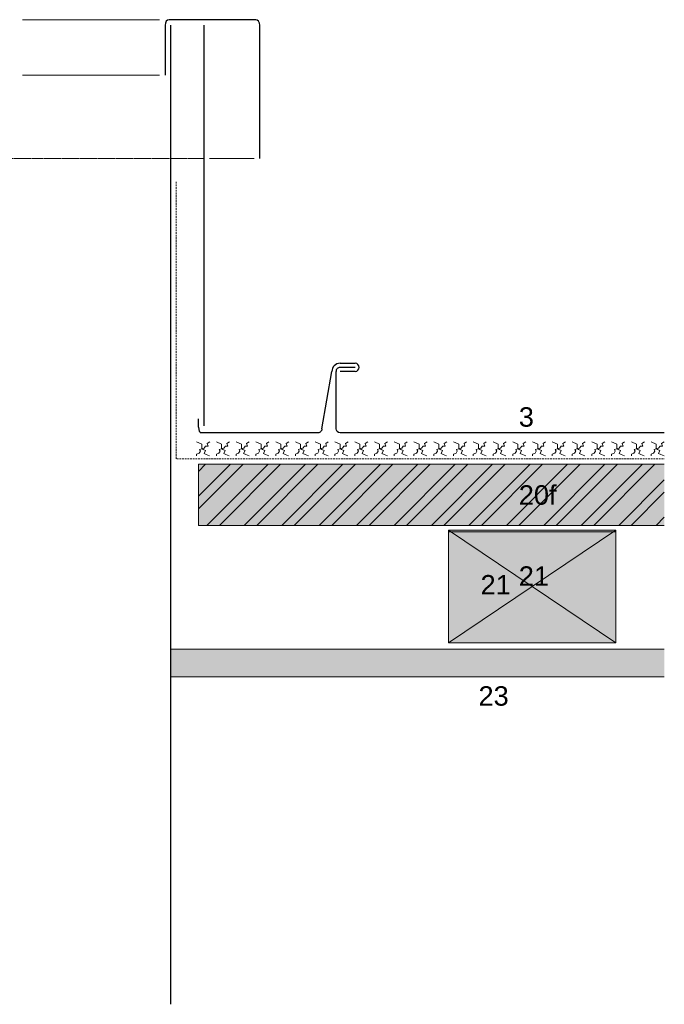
# Model space of a CAD drawing. Header units: millimetres. Extents: x -1427 to 15787, y -1578 to 5789.
# Tile 118 of 152: x -876 to -644, y 4172 to 4526. Entities that reach past the tile are written whole.
import ezdxf

# ---------------------------------------------------------------- set-up
doc = ezdxf.new("R2010")
doc.units = ezdxf.units.MM
doc.linetypes.add('STRICHLINIE2', pattern=[9.525, 6.35, -3.175])
doc.linetypes.add('STRICHLINIEX2', pattern=[38.1, 25.4, -12.7])
for name, color, linetype, lineweight in [('Brettholz Seitenansicht Holzmaserung', 253, 'Continuous', 15), ('Holzwerkstoffplatte Schnittschraffur', 253, 'Continuous', 15), ('Holzwerkstoffplatte Umrisslinie', 7, 'Continuous', 9), ('Kantholz Ansicht Holzmaserung', 253, 'Continuous', 15), ('Kantholz Umrisslinie', 7, 'Continuous', 9), ('strukturierte Trennlage', 7, 'STRICHLINIE2', 15), ('strukturierte Trennlage (X)', 7, 'Continuous', 15), ('Tragwerk Schraffur', 253, 'Continuous', 15), ('Tragwerk Umrisslinie', 7, 'Continuous', 9), ('Zink Ansicht', 7, 'Continuous', 20), ('Zink geschnitten Vollmaterial', 7, 'Continuous', 30)]:
    doc.layers.add(name, color=color, linetype=linetype, lineweight=lineweight)
doc.layers.add('LEGENDE', color=7, linetype='Continuous')
doc.layers.add('Schraffur Holz geschnitten', color=7, linetype='Continuous', true_color=0xf7dc9c)
doc.styles.get("Standard").update_dxf_attribs({"font": 'arial.ttf'})

# ---------------------------------------------------------------- blocks, each defined once
blk = doc.blocks.new('A$C00762BD1')
at = {"layer": 'Zink geschnitten Vollmaterial'}
for p, q in [((6.52, 23.53), (11.92, 23.53)), ((11.92, 22.06), (6.52, 22.06)), ((0, 0), (3.57, 20.58)), ((5.04, 20.58), (5.04, 0)), ((11.92, 20.58), (6.52, 20.58))]:
    blk.add_line(p, q, dxfattribs=at)
for centre, radius, start, end in [((6.52, 20.58), 2.95, 89.9998, 179.9999), ((6.52, 20.58), 1.47, 89.9998, 180.0186), ((11.92, 22.06), 1.47, 269.9998, 89.9998)]:
    blk.add_arc(centre, radius, start, end, dxfattribs=at)
blk = doc.blocks.new('A$C7AF71D8C')
at = {"layer": 'Zink geschnitten Vollmaterial'}
for centre, start, end in [((0, 1.47), 270.0002, 0.0002), ((7.99, 1.47), 180.0002, 270.0002)]:
    blk.add_arc(centre, 1.47, start, end, dxfattribs=at)
at = {"layer": 'Schraffur Holz geschnitten', "xscale": -1}
blk.add_blockref('A$C00762BD1', (6.52, 1.47), dxfattribs=at)

msp = doc.modelspace()

# ---------------------------------------------------------------- hatches: boundary and pattern name
at = {"layer": 'Holzwerkstoffplatte Schnittschraffur'}
h = msp.add_hatch(dxfattribs=at)
h.set_pattern_fill('ANSI32', color=256, style=0)
h.set_pattern_definition([(45, (-990.599, 5266.54), (-6.73519, 6.73519), []), (45, (-986.109, 5266.54), (-6.73519, 6.73519), [])])
h.paths.add_polyline_path([(-643.84442, 4366.14844), (-811.42709, 4366.14844), (-811.42709, 4344.14844), (-643.84442, 4344.14844)])
h.paths.add_polyline_path([(-697.9512, 4360.35261), (-680.80454, 4360.35261), (-680.80454, 4349.61387), (-697.9512, 4349.61387)], flags=24)
at = {"layer": 'Schraffur Holz geschnitten'}
h = msp.add_hatch(color=256, dxfattribs=at)
h.paths.add_polyline_path([(-643.84442, 4366.14844), (-811.42709, 4366.14844), (-811.42709, 4344.14844), (-643.84442, 4344.14844)])
h.paths.add_polyline_path([(-697.9512, 4360.35261), (-680.80454, 4360.35261), (-680.80454, 4349.61387), (-697.9512, 4349.61387)], flags=24)
h = msp.add_hatch(color=256, dxfattribs=at)
h.paths.add_polyline_path([(-691.37109, 4322.14953), (-661.31509, 4301.85753), (-661.31509, 4342.44153)])
h.paths.add_polyline_path([(-721.42709, 4301.85753), (-661.31509, 4301.85753), (-691.37109, 4322.14953)])
h.paths.add_polyline_path([(-691.37109, 4322.14953), (-661.31509, 4342.44153), (-721.42709, 4342.44153)])
h.paths.add_polyline_path([(-721.42709, 4301.85753), (-691.37109, 4322.14953), (-721.42709, 4342.44153)])
h.paths.add_polyline_path([(-711.69808, 4328.02454), (-699.40272, 4328.02454), (-699.40272, 4317.49589), (-711.69808, 4317.49589)], flags=24)
at = {"layer": 'Tragwerk Schraffur'}
msp.add_hatch(color=256, dxfattribs=at).paths.add_polyline_path([(-643.84442, 4289.64595), (-643.84442, 4299.64595), (-821.42709, 4299.64595), (-821.42709, 4289.64595)])

# ---------------------------------------------------------------- linework, layer by layer
at = {"layer": 'Holzwerkstoffplatte Umrisslinie'}
for p, q in [((-821.42709, 4344.14844), (-821.42709, 4366.14844)), ((-643.84442, 4366.14844), (-811.42709, 4366.14844)), ((-811.42709, 4366.14844), (-811.42709, 4344.14844)), ((-643.84442, 4344.14844), (-811.42709, 4344.14844))]:
    msp.add_line(p, q, dxfattribs=at)
at = {"layer": 'Kantholz Ansicht Holzmaserung'}
for p, q in [((-661.31509, 4301.85753), (-721.42709, 4342.44153)), ((-661.31509, 4342.44153), (-721.42709, 4301.85753))]:
    msp.add_line(p, q, dxfattribs=at)
at = {"layer": 'Kantholz Umrisslinie'}
for p, q in [((-721.42709, 4301.85753), (-721.42709, 4342.44153)), ((-721.42709, 4342.44153), (-661.31509, 4342.44153)), ((-661.31509, 4301.85753), (-661.31509, 4342.44153)), ((-721.42709, 4341.85753), (-661.42709, 4341.85753)), ((-721.42709, 4301.85753), (-661.31509, 4301.85753))]:
    msp.add_line(p, q, dxfattribs=at)
at = {"layer": 'strukturierte Trennlage', "ltscale": 0.1}
for p, q in [((-819.42709, 4368.16358), (-819.42709, 4468.16358)), ((-819.21656, 4368.16358), (-643.84442, 4368.16358))]:
    msp.add_line(p, q, dxfattribs=at)
at = {"layer": 'strukturierte Trennlage (X)'}
for p, q in [((-812.10708, 4374.17103), (-810.24007, 4373.4318)), ((-808.32892, 4373.58469), (-807.41157, 4374.17103)), ((-804.99759, 4374.17103), (-803.13059, 4373.4318)), ((-801.21944, 4373.58469), (-800.30209, 4374.17103)), ((-797.88811, 4374.17103), (-796.0211, 4373.4318)), ((-794.10995, 4373.58469), (-793.1926, 4374.17103)), ((-790.77862, 4374.17103), (-788.91162, 4373.4318)), ((-787.00047, 4373.58469), (-786.08312, 4374.17103)), ((-783.66914, 4374.17103), (-781.80213, 4373.4318)), ((-779.89098, 4373.58469), (-778.97363, 4374.17103)), ((-776.55965, 4374.17103), (-774.69265, 4373.4318)), ((-772.7815, 4373.58469), (-771.86414, 4374.17103)), ((-769.45017, 4374.17103), (-767.58316, 4373.4318)), ((-765.67201, 4373.58469), (-764.75466, 4374.17103)), ((-762.34068, 4374.17103), (-760.47368, 4373.4318)), ((-758.56253, 4373.58469), (-757.64517, 4374.17103)), ((-755.2312, 4374.17103), (-753.36419, 4373.4318)), ((-751.45304, 4373.58469), (-750.53569, 4374.17103)), ((-748.12171, 4374.17103), (-746.25471, 4373.4318)), ((-744.34356, 4373.58469), (-743.4262, 4374.17103)), ((-741.01223, 4374.17103), (-739.14522, 4373.4318)), ((-737.23407, 4373.58469), (-736.31672, 4374.17103)), ((-733.90274, 4374.17103), (-732.03574, 4373.4318)), ((-730.12459, 4373.58469), (-729.20723, 4374.17103)), ((-726.79326, 4374.17103), (-724.92625, 4373.4318)), ((-723.0151, 4373.58469), (-722.09775, 4374.17103)), ((-719.68377, 4374.17103), (-717.81677, 4373.4318)), ((-715.90562, 4373.58469), (-714.98826, 4374.17103)), ((-712.57429, 4374.17103), (-710.70728, 4373.4318)), ((-708.79613, 4373.58469), (-707.87878, 4374.17103)), ((-705.4648, 4374.17103), (-703.5978, 4373.4318)), ((-701.68665, 4373.58469), (-700.76929, 4374.17103)), ((-698.35532, 4374.17103), (-696.48831, 4373.4318)), ((-694.57716, 4373.58469), (-693.65981, 4374.17103)), ((-691.24583, 4374.17103), (-689.37883, 4373.4318)), ((-687.46768, 4373.58469), (-686.55032, 4374.17103)), ((-684.13634, 4374.17103), (-682.26934, 4373.4318)), ((-680.35819, 4373.58469), (-679.44084, 4374.17103)), ((-677.02686, 4374.17103), (-675.15986, 4373.4318)), ((-673.24871, 4373.58469), (-672.33135, 4374.17103)), ((-669.91737, 4374.17103), (-668.05037, 4373.4318)), ((-666.13922, 4373.58469), (-665.22187, 4374.17103)), ((-662.80789, 4374.17103), (-660.94089, 4373.4318)), ((-659.02974, 4373.58469), (-658.11238, 4374.17103)), ((-655.6984, 4374.17103), (-653.8314, 4373.4318)), ((-651.92025, 4373.58469), (-651.0029, 4374.17103)), ((-648.58892, 4374.17103), (-646.72192, 4373.4318)), ((-644.81077, 4373.58469), (-643.89341, 4374.17103)), ((-811.20839, 4370.0938), (-810.7752, 4370.88371)), ((-811.0555, 4371.52073), (-809.39917, 4371.95391)), ((-810.7752, 4370.88371), (-811.0555, 4371.52073)), ((-810.24007, 4373.4318), (-810.24007, 4371.95391)), ((-810.24007, 4371.95391), (-809.75591, 4371.52073)), ((-809.75591, 4371.52073), (-808.91501, 4371.164)), ((-808.91501, 4371.164), (-809.40637, 4370.00574)), ((-809.39917, 4371.95391), (-808.86405, 4372.69285)), ((-808.86405, 4372.69285), (-807.99765, 4372.69285)), ((-807.99765, 4372.69285), (-808.32892, 4373.58469)), ((-804.09891, 4370.0938), (-803.66571, 4370.88371)), ((-803.94601, 4371.52073), (-802.28968, 4371.95391)), ((-803.66571, 4370.88371), (-803.94601, 4371.52073)), ((-803.13059, 4373.4318), (-803.13059, 4371.95391)), ((-803.13059, 4371.95391), (-802.64643, 4371.52073)), ((-802.64643, 4371.52073), (-801.80553, 4371.164)), ((-801.80553, 4371.164), (-802.29689, 4370.00574)), ((-802.28968, 4371.95391), (-801.75456, 4372.69285)), ((-801.75456, 4372.69285), (-800.88817, 4372.69285)), ((-800.88817, 4372.69285), (-801.21944, 4373.58469)), ((-796.98942, 4370.0938), (-796.55623, 4370.88371)), ((-796.83653, 4371.52073), (-795.1802, 4371.95391)), ((-796.55623, 4370.88371), (-796.83653, 4371.52073)), ((-796.0211, 4373.4318), (-796.0211, 4371.95391)), ((-796.0211, 4371.95391), (-795.53694, 4371.52073)), ((-795.53694, 4371.52073), (-794.69604, 4371.164)), ((-794.69604, 4371.164), (-795.1874, 4370.00574)), ((-795.1802, 4371.95391), (-794.64508, 4372.69285)), ((-794.64508, 4372.69285), (-793.77868, 4372.69285)), ((-793.77868, 4372.69285), (-794.10995, 4373.58469)), ((-789.87994, 4370.0938), (-789.44674, 4370.88371)), ((-789.72704, 4371.52073), (-788.07071, 4371.95391)), ((-789.44674, 4370.88371), (-789.72704, 4371.52073)), ((-788.91162, 4373.4318), (-788.91162, 4371.95391)), ((-788.91162, 4371.95391), (-788.42746, 4371.52073)), ((-788.42746, 4371.52073), (-787.58656, 4371.164)), ((-787.58656, 4371.164), (-788.07792, 4370.00574)), ((-788.07071, 4371.95391), (-787.53559, 4372.69285)), ((-787.53559, 4372.69285), (-786.6692, 4372.69285)), ((-786.6692, 4372.69285), (-787.00047, 4373.58469)), ((-782.77045, 4370.0938), (-782.33726, 4370.88371)), ((-782.61756, 4371.52073), (-780.96123, 4371.95391)), ((-782.33726, 4370.88371), (-782.61756, 4371.52073)), ((-781.80213, 4373.4318), (-781.80213, 4371.95391)), ((-781.80213, 4371.95391), (-781.31797, 4371.52073)), ((-781.31797, 4371.52073), (-780.47707, 4371.164)), ((-780.47707, 4371.164), (-780.96843, 4370.00574)), ((-780.96123, 4371.95391), (-780.42611, 4372.69285)), ((-780.42611, 4372.69285), (-779.55971, 4372.69285)), ((-779.55971, 4372.69285), (-779.89098, 4373.58469)), ((-775.66097, 4370.0938), (-775.22777, 4370.88371)), ((-775.50807, 4371.52073), (-773.85174, 4371.95391)), ((-775.22777, 4370.88371), (-775.50807, 4371.52073)), ((-774.69265, 4373.4318), (-774.69265, 4371.95391)), ((-774.69265, 4371.95391), (-774.20849, 4371.52073)), ((-774.20849, 4371.52073), (-773.36759, 4371.164)), ((-773.36759, 4371.164), (-773.85895, 4370.00574)), ((-773.85174, 4371.95391), (-773.31662, 4372.69285)), ((-773.31662, 4372.69285), (-772.45023, 4372.69285)), ((-772.45023, 4372.69285), (-772.7815, 4373.58469)), ((-768.55148, 4370.0938), (-768.11829, 4370.88371)), ((-768.39859, 4371.52073), (-766.74226, 4371.95391)), ((-768.11829, 4370.88371), (-768.39859, 4371.52073)), ((-767.58316, 4373.4318), (-767.58316, 4371.95391)), ((-767.58316, 4371.95391), (-767.099, 4371.52073)), ((-767.099, 4371.52073), (-766.2581, 4371.164)), ((-766.2581, 4371.164), (-766.74946, 4370.00574)), ((-766.74226, 4371.95391), (-766.20714, 4372.69285)), ((-766.20714, 4372.69285), (-765.34074, 4372.69285)), ((-765.34074, 4372.69285), (-765.67201, 4373.58469)), ((-761.442, 4370.0938), (-761.0088, 4370.88371)), ((-761.2891, 4371.52073), (-759.63277, 4371.95391)), ((-761.0088, 4370.88371), (-761.2891, 4371.52073)), ((-760.47368, 4373.4318), (-760.47368, 4371.95391)), ((-760.47368, 4371.95391), (-759.98952, 4371.52073)), ((-759.98952, 4371.52073), (-759.14861, 4371.164)), ((-759.14861, 4371.164), (-759.63998, 4370.00574)), ((-759.63277, 4371.95391), (-759.09765, 4372.69285)), ((-759.09765, 4372.69285), (-758.23126, 4372.69285)), ((-758.23126, 4372.69285), (-758.56253, 4373.58469)), ((-754.33251, 4370.0938), (-753.89932, 4370.88371)), ((-754.17962, 4371.52073), (-752.52329, 4371.95391)), ((-753.89932, 4370.88371), (-754.17962, 4371.52073)), ((-753.36419, 4373.4318), (-753.36419, 4371.95391)), ((-753.36419, 4371.95391), (-752.88003, 4371.52073)), ((-752.88003, 4371.52073), (-752.03913, 4371.164)), ((-752.03913, 4371.164), (-752.53049, 4370.00574)), ((-752.52329, 4371.95391), (-751.98816, 4372.69285)), ((-751.98816, 4372.69285), (-751.12177, 4372.69285)), ((-751.12177, 4372.69285), (-751.45304, 4373.58469)), ((-747.22303, 4370.0938), (-746.78983, 4370.88371)), ((-747.07013, 4371.52073), (-745.4138, 4371.95391)), ((-746.78983, 4370.88371), (-747.07013, 4371.52073)), ((-746.25471, 4373.4318), (-746.25471, 4371.95391)), ((-746.25471, 4371.95391), (-745.77055, 4371.52073)), ((-745.77055, 4371.52073), (-744.92964, 4371.164)), ((-744.92964, 4371.164), (-745.42101, 4370.00574)), ((-745.4138, 4371.95391), (-744.87868, 4372.69285)), ((-744.87868, 4372.69285), (-744.01229, 4372.69285)), ((-744.01229, 4372.69285), (-744.34356, 4373.58469)), ((-740.11354, 4370.0938), (-739.68035, 4370.88371)), ((-739.96065, 4371.52073), (-738.30432, 4371.95391)), ((-739.68035, 4370.88371), (-739.96065, 4371.52073)), ((-739.14522, 4373.4318), (-739.14522, 4371.95391)), ((-739.14522, 4371.95391), (-738.66106, 4371.52073)), ((-738.66106, 4371.52073), (-737.82016, 4371.164)), ((-737.82016, 4371.164), (-738.31152, 4370.00574)), ((-738.30432, 4371.95391), (-737.76919, 4372.69285)), ((-737.76919, 4372.69285), (-736.9028, 4372.69285)), ((-736.9028, 4372.69285), (-737.23407, 4373.58469)), ((-733.00406, 4370.0938), (-732.57086, 4370.88371)), ((-732.85116, 4371.52073), (-731.19483, 4371.95391)), ((-732.57086, 4370.88371), (-732.85116, 4371.52073)), ((-732.03574, 4373.4318), (-732.03574, 4371.95391)), ((-732.03574, 4371.95391), (-731.55158, 4371.52073)), ((-731.55158, 4371.52073), (-730.71067, 4371.164)), ((-730.71067, 4371.164), (-731.20204, 4370.00574)), ((-731.19483, 4371.95391), (-730.65971, 4372.69285)), ((-730.65971, 4372.69285), (-729.79332, 4372.69285)), ((-729.79332, 4372.69285), (-730.12459, 4373.58469)), ((-725.89457, 4370.0938), (-725.46138, 4370.88371)), ((-725.74168, 4371.52073), (-724.08535, 4371.95391)), ((-725.46138, 4370.88371), (-725.74168, 4371.52073)), ((-724.92625, 4373.4318), (-724.92625, 4371.95391)), ((-724.92625, 4371.95391), (-724.44209, 4371.52073)), ((-724.44209, 4371.52073), (-723.60119, 4371.164)), ((-723.60119, 4371.164), (-724.09255, 4370.00574)), ((-724.08535, 4371.95391), (-723.55022, 4372.69285)), ((-723.55022, 4372.69285), (-722.68383, 4372.69285)), ((-722.68383, 4372.69285), (-723.0151, 4373.58469)), ((-718.78509, 4370.0938), (-718.35189, 4370.88371)), ((-718.63219, 4371.52073), (-716.97586, 4371.95391)), ((-718.35189, 4370.88371), (-718.63219, 4371.52073)), ((-717.81677, 4373.4318), (-717.81677, 4371.95391)), ((-717.81677, 4371.95391), (-717.33261, 4371.52073)), ((-717.33261, 4371.52073), (-716.4917, 4371.164)), ((-716.4917, 4371.164), (-716.98307, 4370.00574)), ((-716.97586, 4371.95391), (-716.44074, 4372.69285)), ((-716.44074, 4372.69285), (-715.57435, 4372.69285)), ((-715.57435, 4372.69285), (-715.90562, 4373.58469)), ((-711.6756, 4370.0938), (-711.24241, 4370.88371)), ((-711.52271, 4371.52073), (-709.86638, 4371.95391)), ((-711.24241, 4370.88371), (-711.52271, 4371.52073)), ((-710.70728, 4373.4318), (-710.70728, 4371.95391)), ((-710.70728, 4371.95391), (-710.22312, 4371.52073)), ((-710.22312, 4371.52073), (-709.38222, 4371.164)), ((-709.38222, 4371.164), (-709.87358, 4370.00574)), ((-709.86638, 4371.95391), (-709.33125, 4372.69285)), ((-709.33125, 4372.69285), (-708.46486, 4372.69285)), ((-708.46486, 4372.69285), (-708.79613, 4373.58469)), ((-704.56612, 4370.0938), (-704.13292, 4370.88371)), ((-704.41322, 4371.52073), (-702.75689, 4371.95391)), ((-704.13292, 4370.88371), (-704.41322, 4371.52073)), ((-703.5978, 4373.4318), (-703.5978, 4371.95391)), ((-703.5978, 4371.95391), (-703.11364, 4371.52073)), ((-703.11364, 4371.52073), (-702.27273, 4371.164)), ((-702.27273, 4371.164), (-702.7641, 4370.00574)), ((-702.75689, 4371.95391), (-702.22177, 4372.69285)), ((-702.22177, 4372.69285), (-701.35538, 4372.69285)), ((-701.35538, 4372.69285), (-701.68665, 4373.58469)), ((-697.45663, 4370.0938), (-697.02344, 4370.88371)), ((-697.30374, 4371.52073), (-695.64741, 4371.95391)), ((-697.02344, 4370.88371), (-697.30374, 4371.52073)), ((-696.48831, 4373.4318), (-696.48831, 4371.95391)), ((-696.48831, 4371.95391), (-696.00415, 4371.52073)), ((-696.00415, 4371.52073), (-695.16325, 4371.164)), ((-695.16325, 4371.164), (-695.65461, 4370.00574)), ((-695.64741, 4371.95391), (-695.11228, 4372.69285)), ((-695.11228, 4372.69285), (-694.24589, 4372.69285)), ((-694.24589, 4372.69285), (-694.57716, 4373.58469)), ((-690.34715, 4370.0938), (-689.91395, 4370.88371)), ((-690.19425, 4371.52073), (-688.53792, 4371.95391)), ((-689.91395, 4370.88371), (-690.19425, 4371.52073)), ((-689.37883, 4373.4318), (-689.37883, 4371.95391)), ((-689.37883, 4371.95391), (-688.89467, 4371.52073)), ((-688.89467, 4371.52073), (-688.05376, 4371.164)), ((-688.05376, 4371.164), (-688.54513, 4370.00574)), ((-688.53792, 4371.95391), (-688.0028, 4372.69285)), ((-688.0028, 4372.69285), (-687.13641, 4372.69285)), ((-687.13641, 4372.69285), (-687.46768, 4373.58469)), ((-683.23766, 4370.0938), (-682.80447, 4370.88371)), ((-683.08477, 4371.52073), (-681.42844, 4371.95391)), ((-682.80447, 4370.88371), (-683.08477, 4371.52073)), ((-682.26934, 4373.4318), (-682.26934, 4371.95391)), ((-682.26934, 4371.95391), (-681.78518, 4371.52073)), ((-681.78518, 4371.52073), (-680.94428, 4371.164)), ((-680.94428, 4371.164), (-681.43564, 4370.00574)), ((-681.42844, 4371.95391), (-680.89331, 4372.69285)), ((-680.89331, 4372.69285), (-680.02692, 4372.69285)), ((-680.02692, 4372.69285), (-680.35819, 4373.58469)), ((-676.12818, 4370.0938), (-675.69498, 4370.88371)), ((-675.97528, 4371.52073), (-674.31895, 4371.95391)), ((-675.69498, 4370.88371), (-675.97528, 4371.52073)), ((-675.15986, 4373.4318), (-675.15986, 4371.95391)), ((-675.15986, 4371.95391), (-674.6757, 4371.52073)), ((-674.6757, 4371.52073), (-673.83479, 4371.164)), ((-673.83479, 4371.164), (-674.32616, 4370.00574)), ((-674.31895, 4371.95391), (-673.78383, 4372.69285)), ((-673.78383, 4372.69285), (-672.91744, 4372.69285)), ((-672.91744, 4372.69285), (-673.24871, 4373.58469)), ((-669.01869, 4370.0938), (-668.5855, 4370.88371)), ((-668.8658, 4371.52073), (-667.20947, 4371.95391)), ((-668.5855, 4370.88371), (-668.8658, 4371.52073)), ((-668.05037, 4373.4318), (-668.05037, 4371.95391)), ((-668.05037, 4371.95391), (-667.56621, 4371.52073)), ((-667.56621, 4371.52073), (-666.72531, 4371.164)), ((-666.72531, 4371.164), (-667.21667, 4370.00574)), ((-667.20947, 4371.95391), (-666.67434, 4372.69285)), ((-666.67434, 4372.69285), (-665.80795, 4372.69285)), ((-665.80795, 4372.69285), (-666.13922, 4373.58469)), ((-661.90921, 4370.0938), (-661.47601, 4370.88371)), ((-661.75631, 4371.52073), (-660.09998, 4371.95391)), ((-661.47601, 4370.88371), (-661.75631, 4371.52073)), ((-660.94089, 4373.4318), (-660.94089, 4371.95391)), ((-660.94089, 4371.95391), (-660.45673, 4371.52073)), ((-660.45673, 4371.52073), (-659.61582, 4371.164)), ((-659.61582, 4371.164), (-660.10719, 4370.00574)), ((-660.09998, 4371.95391), (-659.56486, 4372.69285)), ((-659.56486, 4372.69285), (-658.69847, 4372.69285)), ((-658.69847, 4372.69285), (-659.02974, 4373.58469)), ((-654.79972, 4370.0938), (-654.36653, 4370.88371)), ((-654.64683, 4371.52073), (-652.9905, 4371.95391)), ((-654.36653, 4370.88371), (-654.64683, 4371.52073)), ((-653.8314, 4373.4318), (-653.8314, 4371.95391)), ((-653.8314, 4371.95391), (-653.34724, 4371.52073)), ((-653.34724, 4371.52073), (-652.50634, 4371.164)), ((-652.50634, 4371.164), (-652.9977, 4370.00574)), ((-652.9905, 4371.95391), (-652.45537, 4372.69285)), ((-652.45537, 4372.69285), (-651.58898, 4372.69285)), ((-651.58898, 4372.69285), (-651.92025, 4373.58469)), ((-647.69024, 4370.0938), (-647.25704, 4370.88371)), ((-647.53734, 4371.52073), (-645.88101, 4371.95391)), ((-647.25704, 4370.88371), (-647.53734, 4371.52073)), ((-646.72192, 4373.4318), (-646.72192, 4371.95391)), ((-646.72192, 4371.95391), (-646.23776, 4371.52073)), ((-646.23776, 4371.52073), (-645.39685, 4371.164)), ((-645.39685, 4371.164), (-645.88821, 4370.00574)), ((-645.88101, 4371.95391), (-645.34589, 4372.69285)), ((-645.34589, 4372.69285), (-644.4795, 4372.69285)), ((-644.4795, 4372.69285), (-644.81077, 4373.58469)), ((-812.10708, 4369.81351), (-811.20839, 4370.0938)), ((-812.10708, 4369.16358), (-812.10708, 4369.81351)), ((-809.40637, 4370.00574), (-808.66169, 4369.68983)), ((-808.66169, 4369.68983), (-807.46253, 4369.16358)), ((-804.99759, 4369.81351), (-804.09891, 4370.0938)), ((-804.99759, 4369.16358), (-804.99759, 4369.81351)), ((-802.29689, 4370.00574), (-801.55221, 4369.68983)), ((-801.55221, 4369.68983), (-800.35305, 4369.16358)), ((-797.88811, 4369.81351), (-796.98942, 4370.0938)), ((-797.88811, 4369.16358), (-797.88811, 4369.81351)), ((-795.1874, 4370.00574), (-794.44272, 4369.68983)), ((-794.44272, 4369.68983), (-793.24356, 4369.16358)), ((-790.77862, 4369.81351), (-789.87994, 4370.0938)), ((-790.77862, 4369.16358), (-790.77862, 4369.81351)), ((-788.07792, 4370.00574), (-787.33324, 4369.68983)), ((-787.33324, 4369.68983), (-786.13408, 4369.16358)), ((-783.66914, 4369.81351), (-782.77045, 4370.0938)), ((-783.66914, 4369.16358), (-783.66914, 4369.81351)), ((-780.96843, 4370.00574), (-780.22375, 4369.68983)), ((-780.22375, 4369.68983), (-779.02459, 4369.16358)), ((-776.55965, 4369.81351), (-775.66097, 4370.0938)), ((-776.55965, 4369.16358), (-776.55965, 4369.81351)), ((-773.85895, 4370.00574), (-773.11427, 4369.68983)), ((-773.11427, 4369.68983), (-771.91511, 4369.16358)), ((-769.45017, 4369.81351), (-768.55148, 4370.0938)), ((-769.45017, 4369.16358), (-769.45017, 4369.81351)), ((-766.74946, 4370.00574), (-766.00478, 4369.68983)), ((-766.00478, 4369.68983), (-764.80562, 4369.16358)), ((-762.34068, 4369.81351), (-761.442, 4370.0938)), ((-762.34068, 4369.16358), (-762.34068, 4369.81351)), ((-759.63998, 4370.00574), (-758.8953, 4369.68983)), ((-758.8953, 4369.68983), (-757.69614, 4369.16358)), ((-755.2312, 4369.81351), (-754.33251, 4370.0938)), ((-755.2312, 4369.16358), (-755.2312, 4369.81351)), ((-752.53049, 4370.00574), (-751.78581, 4369.68983)), ((-751.78581, 4369.68983), (-750.58665, 4369.16358)), ((-748.12171, 4369.81351), (-747.22303, 4370.0938)), ((-748.12171, 4369.16358), (-748.12171, 4369.81351)), ((-745.42101, 4370.00574), (-744.67633, 4369.68983)), ((-744.67633, 4369.68983), (-743.47717, 4369.16358)), ((-741.01223, 4369.81351), (-740.11354, 4370.0938)), ((-741.01223, 4369.16358), (-741.01223, 4369.81351)), ((-738.31152, 4370.00574), (-737.56684, 4369.68983)), ((-737.56684, 4369.68983), (-736.36768, 4369.16358)), ((-733.90274, 4369.81351), (-733.00406, 4370.0938)), ((-733.90274, 4369.16358), (-733.90274, 4369.81351)), ((-731.20204, 4370.00574), (-730.45736, 4369.68983)), ((-730.45736, 4369.68983), (-729.2582, 4369.16358)), ((-726.79326, 4369.81351), (-725.89457, 4370.0938)), ((-726.79326, 4369.16358), (-726.79326, 4369.81351)), ((-724.09255, 4370.00574), (-723.34787, 4369.68983)), ((-723.34787, 4369.68983), (-722.14871, 4369.16358)), ((-719.68377, 4369.81351), (-718.78509, 4370.0938)), ((-719.68377, 4369.16358), (-719.68377, 4369.81351)), ((-716.98307, 4370.00574), (-716.23839, 4369.68983)), ((-716.23839, 4369.68983), (-715.03923, 4369.16358)), ((-712.57429, 4369.81351), (-711.6756, 4370.0938)), ((-712.57429, 4369.16358), (-712.57429, 4369.81351)), ((-709.87358, 4370.00574), (-709.1289, 4369.68983)), ((-709.1289, 4369.68983), (-707.92974, 4369.16358)), ((-705.4648, 4369.81351), (-704.56612, 4370.0938)), ((-705.4648, 4369.16358), (-705.4648, 4369.81351)), ((-702.7641, 4370.00574), (-702.01942, 4369.68983)), ((-702.01942, 4369.68983), (-700.82026, 4369.16358)), ((-698.35532, 4369.81351), (-697.45663, 4370.0938)), ((-698.35532, 4369.16358), (-698.35532, 4369.81351)), ((-695.65461, 4370.00574), (-694.90993, 4369.68983)), ((-694.90993, 4369.68983), (-693.71077, 4369.16358)), ((-691.24583, 4369.81351), (-690.34715, 4370.0938)), ((-691.24583, 4369.16358), (-691.24583, 4369.81351)), ((-688.54513, 4370.00574), (-687.80045, 4369.68983)), ((-687.80045, 4369.68983), (-686.60128, 4369.16358)), ((-684.13634, 4369.81351), (-683.23766, 4370.0938)), ((-684.13634, 4369.16358), (-684.13634, 4369.81351)), ((-681.43564, 4370.00574), (-680.69096, 4369.68983)), ((-680.69096, 4369.68983), (-679.4918, 4369.16358)), ((-677.02686, 4369.81351), (-676.12818, 4370.0938)), ((-677.02686, 4369.16358), (-677.02686, 4369.81351)), ((-674.32616, 4370.00574), (-673.58148, 4369.68983)), ((-673.58148, 4369.68983), (-672.38231, 4369.16358)), ((-669.91737, 4369.81351), (-669.01869, 4370.0938)), ((-669.91737, 4369.16358), (-669.91737, 4369.81351)), ((-667.21667, 4370.00574), (-666.47199, 4369.68983)), ((-666.47199, 4369.68983), (-665.27283, 4369.16358)), ((-662.80789, 4369.81351), (-661.90921, 4370.0938)), ((-662.80789, 4369.16358), (-662.80789, 4369.81351)), ((-660.10719, 4370.00574), (-659.36251, 4369.68983)), ((-659.36251, 4369.68983), (-658.16334, 4369.16358)), ((-655.6984, 4369.81351), (-654.79972, 4370.0938)), ((-655.6984, 4369.16358), (-655.6984, 4369.81351)), ((-652.9977, 4370.00574), (-652.25302, 4369.68983)), ((-652.25302, 4369.68983), (-651.05386, 4369.16358)), ((-648.58892, 4369.81351), (-647.69024, 4370.0938)), ((-648.58892, 4369.16358), (-648.58892, 4369.81351)), ((-645.88821, 4370.00574), (-645.14354, 4369.68983)), ((-645.14354, 4369.68983), (-643.94437, 4369.16358))]:
    msp.add_line(p, q, dxfattribs=at)
at = {"layer": 'Tragwerk Umrisslinie'}
for p, q in [((-821.42709, 4299.64595), (-643.84442, 4299.64595)), ((-821.42709, 4289.64595), (-643.84442, 4289.64595))]:
    msp.add_line(p, q, dxfattribs=at)
at = {"layer": 'Zink Ansicht'}
for p, q in [((-874.76545, 4526.2011), (-825.42709, 4526.2011)), ((-874.76545, 4506.2011), (-825.42709, 4506.2011)), ((-791.42709, 4476.2011), (-807.42709, 4476.2011))]:
    msp.add_line(p, q, dxfattribs=at)
at = {"layer": 'Zink Ansicht', "linetype": 'STRICHLINIEX2', "ltscale": 0.01}
msp.add_line((-890.76545, 4476.2011), (-809.42709, 4476.2011), dxfattribs=at)
at = {"layer": 'Zink geschnitten Vollmaterial'}
for p, q in [((-823.42709, 4524.2011), (-823.42709, 4506.2011)), ((-790.82627, 4526.2011), (-822.02791, 4526.2011)), ((-821.42709, 4171.73638), (-821.42709, 4524.2011)), ((-809.42709, 4379.99819), (-809.42709, 4524.2011)), ((-789.42709, 4476.2011), (-789.42709, 4524.2011)), ((-811.42709, 4379.49819), (-811.42709, 4382.49819)), ((-768.47828, 4377.49822), (-810.46521, 4377.49819)), ((-643.84442, 4377.49819), (-760.48809, 4377.4982))]:
    msp.add_line(p, q, dxfattribs=at)
at = {"layer": 'Zink geschnitten Vollmaterial', "extrusion": (-0.714545, 4.06172e-16, 0.699589)}
msp.add_arc((-4524.2011, -575.08176, 587.37625), 2, 180, 270, dxfattribs=at)
at = {"layer": 'Zink geschnitten Vollmaterial', "extrusion": (0.714545, 4.06172e-16, 0.699589)}
msp.add_arc((4524.2011, 553.25343, -565.08126), 2, 270, 0, dxfattribs=at)
at = {"layer": 'Zink geschnitten Vollmaterial', "extrusion": (0.876753, 0, 0.48094)}
msp.add_arc((4379.49819, 389.78515, -710.57821), 2, 90, 179.9999906, dxfattribs=at)

# ---------------------------------------------------------------- block references
at = {"layer": 'Brettholz Seitenansicht Holzmaserung', "xscale": -1}
msp.add_blockref('A$C7AF71D8C', (-760.48809, 4377.4982), dxfattribs=at)

# ---------------------------------------------------------------- texts
at = {"layer": 'LEGENDE', "char_height": 7, "attachment_point": 1}
for s, insert, width in [('3', (-696.2012, 4386.68089), 746.46), ('20f', (-696.2012, 4358.60261), 746.46), ('21', (-696.2012, 4329.4012), 746.46), ('21', (-709.94808, 4326.27454), 9.8467545), ('23', (-710.69904, 4286.24801), 746.46)]:
    msp.add_mtext(s, dxfattribs=dict(at, insert=insert, width=width))

doc.saveas('drawing.dxf')
